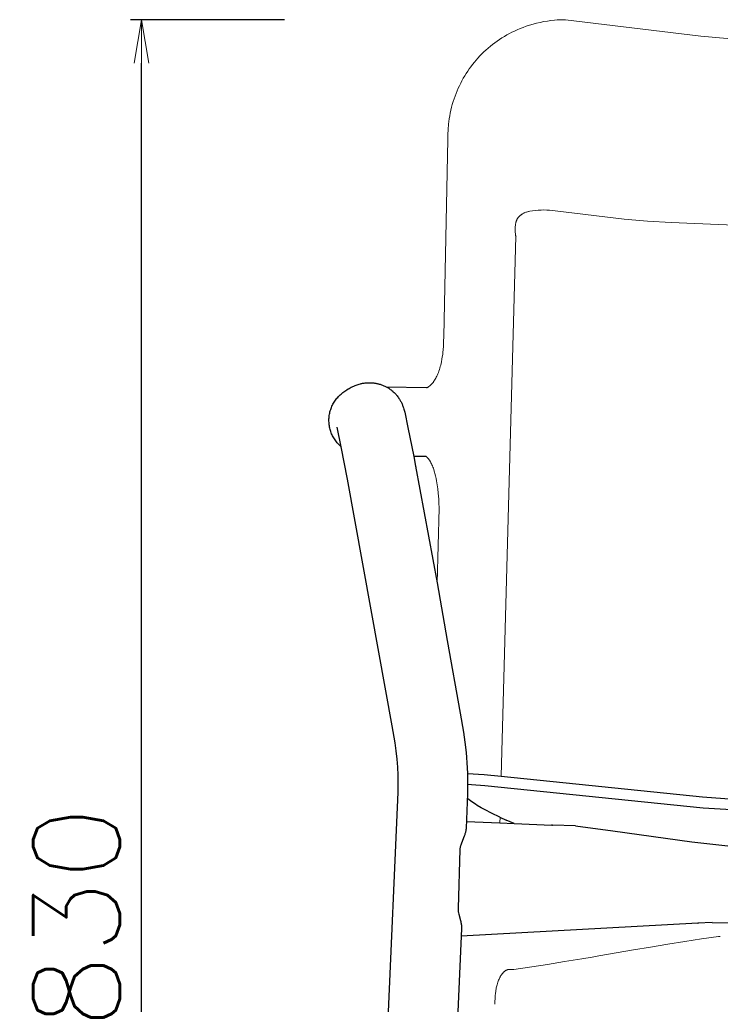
# Model space of a CAD drawing. Extents: x 27232 to 28850, y 10470 to 12144.
# Tile 2 of 7: x 27232 to 27555, y 10952 to 11407. Entities that reach past the tile are written whole.
import ezdxf

# ---------------------------------------------------------------- set-up
doc = ezdxf.new("R2010")
doc.units = 0
doc.header["$LTSCALE"] = 0.5
doc.layers.get('0').update_dxf_attribs({"linetype": 'CONTINUOUS'})
doc.layers.get('DEFPOINTS').update_dxf_attribs({"linetype": 'CONTINUOUS'})
doc.layers.add('04-寸法', color=4, linetype='CONTINUOUS', lineweight=9)
doc.layers.add('2D$Visibile$Curve', color=7, linetype='CONTINUOUS', lineweight=25, true_color=0x000000)
doc.layers.add('2D$Visibile$Tangenti', color=252, linetype='CONTINUOUS', lineweight=20, true_color=0x696969)
doc.styles.get("Standard").update_dxf_attribs({"font": 'txt.shx', "bigfont": 'bigfont.shx'})
doc.dimstyles.new('1-10', dxfattribs={"dimtxt": 40, "dimasz": 20, "dimexe": 5, "dimexo": 50, "dimgap": 10, "dimtad": 1, "dimdec": 0, "dimzin": 9, "dimdsep": 46, "dimtxsty": 'Standard', "dimblk1": 'OPEN', "dimblk2": 'OPEN', "dimsah": 1, "dimcen": 0, "dimclrt": 7, "dimadec": 0, "dimazin": 0, "dimtfac": 0.5, "dimtdec": 0, "dimtofl": 0, "dimtmove": 0, "dimatfit": 3, "dimldrblk": 'OPEN', "dimfxl": 1, "dimtolj": 1, "dimtzin": 9, "dimarcsym": 0})

# ---------------------------------------------------------------- blocks, each defined once
blk = doc.blocks.new('_OPEN')
at = {"color": 0, "linetype": 'ByBlock'}
for p, q in [((-1, 0.167), (0, 0)), ((0, 0), (-1, -0.167)), ((0, 0), (-1, 0))]:
    blk.add_line(p, q, dxfattribs=at)
blk = doc.blocks.new('*D359')
at = {"layer": '04-寸法', "color": 0, "lineweight": -2, "transparency": 16777216}
for p, q in [((27354.1, 11406.89), (27282.96, 11406.89)), ((27287.96, 10597.09), (27287.96, 11386.89)), ((27335.62, 10577.09), (27282.96, 10577.09))]:
    blk.add_line(p, q, dxfattribs=at)
at = {"layer": 'DEFPOINTS', "color": 0, "transparency": 16777216}
for p in [(27287.96, 11406.89), (27404.1, 11406.89), (27385.62, 10577.09)]:
    blk.add_point(p, dxfattribs=at)
at = {"layer": '04-寸法', "color": 0, "lineweight": -2, "transparency": 16777216, "xscale": 20, "yscale": 20, "zscale": 20}
for p, rotation in [((27287.96, 11406.89), 90), ((27287.96, 10577.09), 270)]:
    blk.add_blockref('_OPEN', p, dxfattribs=dict(at, rotation=rotation))
at = {"layer": '04-寸法', "color": 7, "transparency": 16777216, "insert": (27257.96, 10991.99), "char_height": 40, "attachment_point": 5, "rotation": 90}
blk.add_mtext('\\A1;830', dxfattribs=at)

msp = doc.modelspace()

# ---------------------------------------------------------------- linework, layer by layer
at = {"layer": '2D$Visibile$Curve', "color": 0}
for p, q in [((27460.82, 11307.17), (27460.83, 11306.89)), ((27387.11, 11238.03), (27387.54, 11238.18)), ((27387.54, 11238.18), (27388.02, 11238.34)), ((27388.02, 11238.34), (27388.56, 11238.5)), ((27388.56, 11238.5), (27389.11, 11238.65)), ((27389.11, 11238.65), (27389.41, 11238.72)), ((27389.41, 11238.72), (27389.74, 11238.79)), ((27389.74, 11238.79), (27390.08, 11238.86)), ((27390.08, 11238.86), (27390.44, 11238.92)), ((27390.44, 11238.92), (27390.82, 11238.98)), ((27390.82, 11238.98), (27391.23, 11239.03)), ((27391.23, 11239.03), (27391.68, 11239.08)), ((27391.68, 11239.08), (27392.2, 11239.12)), ((27392.2, 11239.12), (27392.76, 11239.14)), ((27392.76, 11239.14), (27393.06, 11239.15)), ((27393.06, 11239.15), (27393.37, 11239.15)), ((27393.37, 11239.15), (27393.82, 11239.14)), ((27393.82, 11239.14), (27394.28, 11239.12)), ((27394.28, 11239.12), (27394.76, 11239.08)), ((27394.76, 11239.08), (27395.26, 11239.03)), ((27395.26, 11239.03), (27395.54, 11238.99)), ((27395.54, 11238.99), (27395.84, 11238.94)), ((27395.84, 11238.94), (27396.15, 11238.89)), ((27396.15, 11238.89), (27396.47, 11238.83)), ((27396.47, 11238.83), (27396.8, 11238.76)), ((27396.8, 11238.76), (27397.14, 11238.68)), ((27397.14, 11238.68), (27397.49, 11238.6)), ((27397.49, 11238.6), (27397.84, 11238.5)), ((27397.84, 11238.5), (27398.18, 11238.4)), ((27398.18, 11238.4), (27398.52, 11238.29)), ((27398.52, 11238.29), (27398.88, 11238.16)), ((27379.77, 11233.54), (27380.18, 11233.91)), ((27380.18, 11233.91), (27380.6, 11234.26)), ((27380.6, 11234.26), (27381.04, 11234.59)), ((27381.04, 11234.59), (27381.48, 11234.91)), ((27381.48, 11234.91), (27381.94, 11235.21)), ((27381.94, 11235.21), (27382.37, 11235.51)), ((27382.37, 11235.51), (27382.82, 11235.82)), ((27382.82, 11235.82), (27383.52, 11236.26)), ((27383.52, 11236.26), (27383.91, 11236.5)), ((27383.91, 11236.5), (27384.34, 11236.74)), ((27384.34, 11236.74), (27384.81, 11237)), ((27384.81, 11237), (27385.36, 11237.28)), ((27385.36, 11237.28), (27385.67, 11237.42)), ((27385.67, 11237.42), (27386, 11237.57)), ((27386, 11237.57), (27386.35, 11237.72)), ((27386.35, 11237.72), (27386.72, 11237.88)), ((27386.72, 11237.88), (27387.11, 11238.03)), ((27398.88, 11238.16), (27399.24, 11238.03)), ((27399.24, 11238.03), (27399.61, 11237.88)), ((27399.61, 11237.88), (27399.99, 11237.71)), ((27399.99, 11237.71), (27400.37, 11237.54)), ((27400.37, 11237.54), (27400.75, 11237.35)), ((27400.75, 11237.35), (27400.99, 11237.23)), ((27400.99, 11237.23), (27401.28, 11237.07)), ((27400.99, 11237.23), (27419.61, 11236.98)), ((27401.28, 11237.07), (27401.57, 11236.91)), ((27401.57, 11236.91), (27401.86, 11236.73)), ((27401.86, 11236.73), (27402.16, 11236.55)), ((27402.16, 11236.55), (27402.53, 11236.3)), ((27402.53, 11236.3), (27402.9, 11236.04)), ((27402.9, 11236.04), (27403.26, 11235.78)), ((27403.26, 11235.78), (27403.62, 11235.5)), ((27403.62, 11235.5), (27404.01, 11235.17)), ((27404.01, 11235.17), (27404.22, 11234.98)), ((27404.22, 11234.98), (27404.62, 11234.62)), ((27404.62, 11234.62), (27405.01, 11234.23)), ((27405.01, 11234.23), (27405.3, 11233.93)), ((27405.3, 11233.93), (27405.57, 11233.63)), ((27405.57, 11233.63), (27405.84, 11233.32)), ((27419.61, 11236.98), (27419.73, 11236.97)), ((27419.73, 11236.97), (27419.84, 11236.97)), ((27419.84, 11236.97), (27419.96, 11236.96)), ((27419.89, 11236.97), (27420.56, 11237.27)), ((27376.18, 11228.74), (27376.43, 11229.23)), ((27376.43, 11229.23), (27376.69, 11229.71)), ((27376.69, 11229.71), (27376.98, 11230.18)), ((27376.98, 11230.18), (27377.27, 11230.64)), ((27377.27, 11230.64), (27377.59, 11231.09)), ((27377.59, 11231.09), (27377.91, 11231.53)), ((27377.91, 11231.53), (27378.26, 11231.96)), ((27378.26, 11231.96), (27378.61, 11232.37)), ((27378.61, 11232.37), (27378.99, 11232.78)), ((27378.99, 11232.78), (27379.37, 11233.17)), ((27379.37, 11233.17), (27379.77, 11233.54)), ((27405.84, 11233.32), (27406.1, 11233.01)), ((27406.1, 11233.01), (27406.37, 11232.67)), ((27406.37, 11232.67), (27406.64, 11232.3)), ((27406.64, 11232.3), (27406.92, 11231.9)), ((27406.92, 11231.9), (27407.18, 11231.49)), ((27407.18, 11231.49), (27407.35, 11231.22)), ((27407.35, 11231.22), (27407.53, 11230.92)), ((27407.53, 11230.92), (27407.69, 11230.63)), ((27407.69, 11230.63), (27407.87, 11230.29)), ((27407.87, 11230.29), (27408.04, 11229.95)), ((27408.04, 11229.95), (27408.2, 11229.62)), ((27408.2, 11229.62), (27408.35, 11229.29)), ((27408.35, 11229.29), (27408.49, 11228.96)), ((27374.73, 11224.04), (27374.82, 11224.58)), ((27374.82, 11224.58), (27374.93, 11225.12)), ((27374.93, 11225.12), (27375.05, 11225.65)), ((27375.05, 11225.65), (27375.2, 11226.18)), ((27375.2, 11226.18), (27375.36, 11226.71)), ((27375.36, 11226.71), (27375.54, 11227.22)), ((27375.54, 11227.22), (27375.73, 11227.74)), ((27375.73, 11227.74), (27375.95, 11228.24)), ((27375.95, 11228.24), (27376.18, 11228.74)), ((27408.49, 11228.96), (27408.62, 11228.63)), ((27408.62, 11228.63), (27408.75, 11228.3)), ((27408.75, 11228.3), (27408.9, 11227.85)), ((27408.9, 11227.85), (27409.03, 11227.45)), ((27409.03, 11227.45), (27409.18, 11226.91)), ((27409.18, 11226.91), (27409.55, 11225.46)), ((27409.55, 11225.46), (27411.08, 11218.48)), ((27374.56, 11221.85), (27374.58, 11222.4)), ((27374.57, 11221.31), (27374.56, 11221.85)), ((27374.59, 11220.77), (27374.57, 11221.31)), ((27374.58, 11222.4), (27374.61, 11222.95)), ((27374.63, 11220.23), (27374.59, 11220.77)), ((27374.61, 11222.95), (27374.66, 11223.49)), ((27374.69, 11219.69), (27374.63, 11220.23)), ((27374.66, 11223.49), (27374.73, 11224.04)), ((27374.77, 11219.16), (27374.69, 11219.69)), ((27374.87, 11218.62), (27374.77, 11219.16)), ((27374.98, 11218.09), (27374.87, 11218.62)), ((27375.11, 11217.57), (27374.98, 11218.09)), ((27375.26, 11217.05), (27375.11, 11217.57)), ((27375.43, 11216.53), (27375.26, 11217.05)), ((27375.61, 11216.02), (27375.43, 11216.53)), ((27375.81, 11215.52), (27375.61, 11216.02)), ((27376.03, 11215.02), (27375.81, 11215.52)), ((27380.27, 11209.47), (27378.3, 11218.53)), ((27411.08, 11218.48), (27413.76, 11205.01)), ((27376.27, 11214.53), (27376.03, 11215.02)), ((27376.52, 11214.05), (27376.27, 11214.53)), ((27376.79, 11213.58), (27376.52, 11214.05)), ((27377.07, 11213.12), (27376.79, 11213.58)), ((27377.37, 11212.67), (27377.07, 11213.12)), ((27377.68, 11212.23), (27377.37, 11212.67)), ((27378.01, 11211.8), (27377.68, 11212.23)), ((27378.35, 11211.38), (27378.01, 11211.8)), ((27378.71, 11210.97), (27378.35, 11211.38)), ((27379.08, 11210.57), (27378.71, 11210.97)), ((27379.46, 11210.19), (27379.08, 11210.57)), ((27379.86, 11209.82), (27379.46, 11210.19)), ((27380.27, 11209.47), (27379.86, 11209.82)), ((27383.19, 11194.53), (27380.27, 11209.47)), ((27413.76, 11205.01), (27414.62, 11200.53)), ((27418.78, 11204.98), (27413.76, 11205.01)), ((27419.51, 11204.97), (27418.78, 11204.98)), ((27414.62, 11200.53), (27424.5, 11146.6)), ((27414.62, 11200.53), (27414.66, 11200.28)), ((27414.66, 11200.28), (27414.7, 11200.03)), ((27414.7, 11200.03), (27414.73, 11199.78)), ((27397.6, 11114.57), (27383.19, 11194.53)), ((27424.5, 11146.6), (27429.15, 11119.94)), ((27429.15, 11119.94), (27435.21, 11086.41)), ((27403.75, 11080.59), (27397.6, 11114.57)), ((27435.21, 11086.41), (27436.73, 11077.54)), ((27405.11, 11072.67), (27403.75, 11080.59)), ((27436.73, 11077.54), (27437.39, 11072.9)), ((27405.64, 11068.89), (27405.11, 11072.67)), ((27437.39, 11072.9), (27437.92, 11068.24)), ((27406.08, 11065.11), (27405.64, 11068.89)), ((27437.92, 11068.24), (27438.14, 11065.83)), ((27438.14, 11065.83), (27438.31, 11063.41)), ((27406.24, 11063.26), (27406.08, 11065.11)), ((27406.37, 11061.43), (27406.24, 11063.26)), ((27406.54, 11057.68), (27406.37, 11061.43)), ((27438.31, 11063.41), (27438.53, 11058.62)), ((27406.6, 11053.79), (27406.54, 11057.68)), ((27438.53, 11058.62), (27438.6, 11053.95)), ((27438.53, 11058.5), (27446.33, 11057.97)), ((27446.33, 11057.97), (27454.1, 11057.21)), ((27454.1, 11057.21), (27547.15, 11047.69)), ((27406.57, 11049.9), (27406.6, 11053.79)), ((27438.6, 11053.95), (27438.56, 11049.28)), ((27438.6, 11053.5), (27440.39, 11053.41)), ((27440.39, 11053.41), (27446.51, 11052.95)), ((27446.51, 11052.95), (27547.46, 11042.67)), ((27385.62, 10577.09), (27406.57, 11049.9)), ((27438.56, 11049.28), (27437.91, 11033.15)), ((27547.15, 11047.69), (27571.64, 11045.95)), ((27439.27, 11046.28), (27438.5, 11046.87)), ((27439.94, 11045.78), (27439.27, 11046.28)), ((27441.02, 11045.04), (27439.94, 11045.78)), ((27442.19, 11044.28), (27441.02, 11045.04)), ((27443.06, 11043.74), (27442.19, 11044.28)), ((27444.86, 11042.68), (27443.06, 11043.74)), ((27446.71, 11041.66), (27444.86, 11042.68)), ((27547.46, 11042.67), (27588.74, 11040.01)), ((27449.63, 11040.16), (27446.71, 11041.66)), ((27453.56, 11038.29), (27449.63, 11040.16)), ((27453.58, 11038.28), (27453.56, 11038.29)), ((27453.58, 11038.28), (27456.47, 11036.97)), ((27438.06, 11036.29), (27453.52, 11035.62)), ((27453.52, 11035.62), (27460.1, 11035.33)), ((27460.1, 11035.33), (27456.47, 11036.97)), ((27460.1, 11035.33), (27477.54, 11034.62)), ((27477.54, 11034.62), (27477.44, 11034.62)), ((27477.63, 11034.61), (27477.54, 11034.62)), ((27477.64, 11034.61), (27477.87, 11034.6)), ((27488.47, 11034.21), (27477.87, 11034.6)), ((27488.47, 11034.21), (27505.64, 11031.97)), ((27437.02, 11029.45), (27435.77, 11026.23)), ((27437.27, 11030.16), (27437.02, 11029.45)), ((27437.38, 11030.52), (27437.27, 11030.16)), ((27437.48, 11030.86), (27437.38, 11030.52)), ((27437.58, 11031.2), (27437.48, 11030.86)), ((27437.66, 11031.52), (27437.58, 11031.2)), ((27437.73, 11031.85), (27437.66, 11031.52)), ((27437.79, 11032.16), (27437.73, 11031.85)), ((27437.84, 11032.46), (27437.79, 11032.16)), ((27437.86, 11032.61), (27437.84, 11032.46)), ((27437.88, 11032.76), (27437.86, 11032.61)), ((27437.9, 11032.96), (27437.88, 11032.76)), ((27437.91, 11033.15), (27437.9, 11032.96)), ((27505.64, 11031.97), (27542.24, 11026.83)), ((27435.19, 11024.33), (27435.14, 11024.08)), ((27435.25, 11024.59), (27435.19, 11024.33)), ((27435.31, 11024.83), (27435.25, 11024.59)), ((27435.38, 11025.08), (27435.31, 11024.83)), ((27435.46, 11025.31), (27435.38, 11025.08)), ((27435.61, 11025.78), (27435.46, 11025.31)), ((27435.77, 11026.23), (27435.61, 11025.78)), ((27542.24, 11026.83), (27578.97, 11022.73)), ((27435.02, 11023.28), (27434.2, 10996.29)), ((27435.05, 11023.55), (27435.02, 11023.28)), ((27435.09, 11023.82), (27435.05, 11023.55)), ((27435.14, 11024.08), (27435.09, 11023.82)), ((27434.24, 10997.26), (27434.24, 10997.26)), ((27434.2, 10996.29), (27434.2, 10996.07)), ((27434.2, 10996.07), (27434.2, 10995.85)), ((27434.2, 10995.85), (27434.21, 10995.64)), ((27434.21, 10995.64), (27434.22, 10995.42)), ((27434.22, 10995.42), (27434.24, 10995.21)), ((27434.24, 10995.21), (27434.27, 10995)), ((27434.27, 10995), (27434.3, 10994.79)), ((27434.3, 10994.79), (27434.33, 10994.58)), ((27434.33, 10994.58), (27434.38, 10994.29)), ((27434.38, 10994.29), (27434.44, 10994)), ((27434.44, 10994), (27434.56, 10993.45)), ((27434.56, 10993.45), (27435.35, 10990.5)), ((27435.35, 10990.5), (27435.45, 10990.06)), ((27435.45, 10990.06), (27435.55, 10989.62)), ((27435.55, 10989.62), (27435.64, 10989.2)), ((27435.64, 10989.2), (27435.71, 10988.78)), ((27544.94, 10989.26), (27435.69, 10983.35)), ((27435.71, 10988.78), (27435.77, 10988.37)), ((27435.77, 10988.37), (27435.81, 10987.98)), ((27435.81, 10987.98), (27435.83, 10987.78)), ((27544.95, 10989.26), (27544.94, 10989.26)), ((27551.52, 10989.58), (27544.95, 10989.26)), ((27551.52, 10989.58), (27576.33, 10989.46)), ((27435.84, 10986.77), (27417.65, 10577.09)), ((27435.83, 10987.78), (27435.84, 10987.59)), ((27435.84, 10987.59), (27435.85, 10987.4)), ((27435.85, 10986.99), (27435.84, 10986.77)), ((27435.85, 10987.4), (27435.85, 10987.21)), ((27435.85, 10987.21), (27435.85, 10986.99)), ((27449.93, 10984.1), (27449.93, 10984.09))]:
    msp.add_line(p, q, dxfattribs=at)
at = {"layer": '2D$Visibile$Tangenti', "color": 0}
for p, q in [((27477.13, 11406.55), (27478.81, 11406.72)), ((27478.81, 11406.72), (27480.03, 11406.82)), ((27480.03, 11406.82), (27481.25, 11406.89)), ((27481.25, 11406.89), (27482.47, 11406.93)), ((27482.47, 11406.93), (27483.7, 11406.95)), ((27483.7, 11406.95), (27483.74, 11406.95)), ((27483.74, 11406.95), (27483.77, 11406.95)), ((27483.77, 11406.95), (27483.79, 11406.95)), ((27483.79, 11406.95), (27483.82, 11406.95)), ((27483.82, 11406.95), (27483.85, 11406.94)), ((27483.85, 11406.94), (27483.88, 11406.94)), ((27483.89, 11406.94), (27483.88, 11406.94)), ((27483.89, 11406.94), (27546.41, 11399.4)), ((27460.26, 11401.71), (27461.58, 11402.31)), ((27461.58, 11402.31), (27462.91, 11402.88)), ((27462.91, 11402.88), (27464.26, 11403.41)), ((27464.26, 11403.41), (27465.63, 11403.9)), ((27465.63, 11403.9), (27467.24, 11404.43)), ((27467.24, 11404.43), (27468.86, 11404.91)), ((27468.86, 11404.91), (27470.5, 11405.34)), ((27470.5, 11405.34), (27472.15, 11405.72)), ((27472.15, 11405.72), (27473.8, 11406.05)), ((27473.8, 11406.05), (27475.46, 11406.32)), ((27475.46, 11406.32), (27477.13, 11406.55)), ((27452.29, 11397.08), (27453.38, 11397.82)), ((27453.38, 11397.82), (27454.49, 11398.54)), ((27454.49, 11398.54), (27455.62, 11399.23)), ((27455.62, 11399.23), (27456.76, 11399.89)), ((27456.76, 11399.89), (27457.91, 11400.53)), ((27457.91, 11400.53), (27459.07, 11401.13)), ((27459.07, 11401.13), (27460.26, 11401.71)), ((27546.41, 11399.4), (27567.85, 11397.47)), ((27446.15, 11392.04), (27447.1, 11392.94)), ((27447.1, 11392.94), (27448.1, 11393.82)), ((27448.1, 11393.82), (27449.12, 11394.67)), ((27449.12, 11394.67), (27450.15, 11395.5)), ((27450.15, 11395.5), (27451.21, 11396.3)), ((27451.21, 11396.3), (27452.29, 11397.08)), ((27442.56, 11388.26), (27443.41, 11389.23)), ((27443.41, 11389.23), (27444.3, 11390.19)), ((27444.3, 11390.19), (27445.21, 11391.13)), ((27445.21, 11391.13), (27446.15, 11392.04)), ((27438.67, 11383.13), (27439.4, 11384.19)), ((27439.4, 11384.19), (27440.15, 11385.23)), ((27440.15, 11385.23), (27440.93, 11386.26)), ((27440.93, 11386.26), (27441.73, 11387.27)), ((27441.73, 11387.27), (27442.56, 11388.26)), ((27436.02, 11378.73), (27436.64, 11379.85)), ((27436.64, 11379.85), (27437.3, 11380.97)), ((27437.3, 11380.97), (27437.97, 11382.06)), ((27437.97, 11382.06), (27438.67, 11383.13)), ((27433.76, 11374.05), (27434.29, 11375.25)), ((27434.29, 11375.25), (27434.84, 11376.44)), ((27434.84, 11376.44), (27435.42, 11377.59)), ((27435.42, 11377.59), (27436.02, 11378.73)), ((27431.94, 11369.07), (27432.35, 11370.35)), ((27432.35, 11370.35), (27432.8, 11371.61)), ((27432.8, 11371.61), (27433.27, 11372.84)), ((27433.27, 11372.84), (27433.76, 11374.05)), ((27430.9, 11365.15), (27431.22, 11366.48)), ((27431.22, 11366.48), (27431.56, 11367.78)), ((27431.56, 11367.78), (27431.94, 11369.07)), ((27430.01, 11359.88), (27430.17, 11361.14)), ((27430.17, 11361.14), (27430.38, 11362.47)), ((27430.38, 11362.47), (27430.62, 11363.81)), ((27430.62, 11363.81), (27430.9, 11365.15)), ((27429.66, 11356.12), (27429.87, 11358.63)), ((27429.87, 11358.63), (27430.01, 11359.88)), ((27429.46, 11351.54), (27429.53, 11353.83)), ((27429.53, 11353.83), (27429.66, 11356.12)), ((27427.57, 11260.5), (27429.46, 11351.54)), ((27462.06, 11315.57), (27461.97, 11315.46)), ((27462.15, 11315.69), (27462.06, 11315.57)), ((27462.25, 11315.8), (27462.15, 11315.69)), ((27462.35, 11315.91), (27462.25, 11315.8)), ((27462.47, 11316.04), (27462.35, 11315.91)), ((27462.59, 11316.16), (27462.47, 11316.04)), ((27462.72, 11316.28), (27462.59, 11316.16)), ((27462.86, 11316.4), (27462.72, 11316.28)), ((27463, 11316.52), (27462.86, 11316.4)), ((27463.15, 11316.64), (27463, 11316.52)), ((27463.3, 11316.75), (27463.15, 11316.64)), ((27463.46, 11316.87), (27463.3, 11316.75)), ((27463.58, 11316.95), (27463.46, 11316.87)), ((27463.71, 11317.03), (27463.58, 11316.95)), ((27463.84, 11317.11), (27463.71, 11317.03)), ((27463.97, 11317.19), (27463.84, 11317.11)), ((27464.24, 11317.34), (27463.97, 11317.19)), ((27464.52, 11317.49), (27464.24, 11317.34)), ((27464.82, 11317.64), (27464.52, 11317.49)), ((27465.13, 11317.77), (27464.82, 11317.64)), ((27465.46, 11317.9), (27465.13, 11317.77)), ((27465.79, 11318.03), (27465.46, 11317.9)), ((27466.23, 11318.17), (27465.79, 11318.03)), ((27466.67, 11318.31), (27466.23, 11318.17)), ((27466.79, 11318.34), (27466.67, 11318.31)), ((27467.31, 11318.47), (27466.79, 11318.34)), ((27468.61, 11318.66), (27467.31, 11318.47)), ((27469.91, 11318.81), (27468.61, 11318.66)), ((27471.22, 11318.91), (27469.91, 11318.81)), ((27472.53, 11318.97), (27471.22, 11318.91)), ((27473.84, 11318.98), (27472.53, 11318.97)), ((27475.15, 11318.95), (27473.84, 11318.98)), ((27476.46, 11318.87), (27475.15, 11318.95)), ((27477.77, 11318.74), (27476.46, 11318.87)), ((27479.07, 11318.57), (27477.77, 11318.74)), ((27510.9, 11314.7), (27479.07, 11318.57)), ((27460.64, 11311.37), (27460.61, 11310.91)), ((27460.68, 11311.8), (27460.64, 11311.37)), ((27460.71, 11312.01), (27460.68, 11311.8)), ((27460.73, 11312.21), (27460.71, 11312.01)), ((27460.76, 11312.41), (27460.73, 11312.21)), ((27460.8, 11312.6), (27460.76, 11312.41)), ((27460.86, 11312.92), (27460.8, 11312.6)), ((27460.9, 11313.07), (27460.86, 11312.92)), ((27460.94, 11313.22), (27460.9, 11313.07)), ((27460.97, 11313.37), (27460.94, 11313.22)), ((27461.01, 11313.5), (27460.97, 11313.37)), ((27461.06, 11313.64), (27461.01, 11313.5)), ((27461.1, 11313.77), (27461.06, 11313.64)), ((27461.16, 11313.94), (27461.1, 11313.77)), ((27461.22, 11314.1), (27461.16, 11313.94)), ((27461.29, 11314.26), (27461.22, 11314.1)), ((27461.35, 11314.42), (27461.29, 11314.26)), ((27461.42, 11314.56), (27461.35, 11314.42)), ((27461.5, 11314.71), (27461.42, 11314.56)), ((27461.57, 11314.84), (27461.5, 11314.71)), ((27461.65, 11314.98), (27461.57, 11314.84)), ((27461.72, 11315.1), (27461.65, 11314.98)), ((27461.8, 11315.22), (27461.72, 11315.1)), ((27461.89, 11315.34), (27461.8, 11315.22)), ((27461.97, 11315.46), (27461.89, 11315.34)), ((27521.7, 11313.78), (27510.9, 11314.7)), ((27532.61, 11313.14), (27521.7, 11313.78)), ((27587.93, 11310.97), (27532.61, 11313.14)), ((27460.83, 11306.89), (27454.1, 11057.21)), ((27460.61, 11310.91), (27460.6, 11310.48)), ((27460.6, 11310.48), (27460.6, 11310.03)), ((27460.6, 11310.03), (27460.61, 11309.58)), ((27460.61, 11309.58), (27460.63, 11309.11)), ((27460.63, 11309.11), (27460.66, 11308.64)), ((27460.66, 11308.64), (27460.7, 11308.16)), ((27460.7, 11308.16), (27460.75, 11307.67)), ((27460.75, 11307.67), (27460.82, 11307.17)), ((27427.45, 11256.16), (27427.54, 11258.26)), ((27427.54, 11258.26), (27427.57, 11260.46)), ((27426.94, 11251.09), (27427.1, 11252.24)), ((27427.1, 11252.24), (27427.23, 11253.42)), ((27427.23, 11253.42), (27427.3, 11254.17)), ((27427.3, 11254.17), (27427.45, 11256.16)), ((27426.02, 11246.58), (27426.21, 11247.32)), ((27426.21, 11247.32), (27426.39, 11248.08)), ((27426.39, 11248.08), (27426.55, 11248.86)), ((27426.55, 11248.86), (27426.76, 11249.96)), ((27426.76, 11249.96), (27426.94, 11251.09)), ((27424.43, 11242.19), (27424.69, 11242.74)), ((27424.69, 11242.74), (27424.93, 11243.31)), ((27424.93, 11243.31), (27425.17, 11243.91)), ((27425.17, 11243.91), (27425.39, 11244.54)), ((27425.39, 11244.54), (27425.61, 11245.19)), ((27425.61, 11245.19), (27425.82, 11245.86)), ((27425.82, 11245.86), (27426.02, 11246.58)), ((27421.68, 11238.16), (27421.8, 11238.27)), ((27421.8, 11238.27), (27421.91, 11238.39)), ((27421.91, 11238.39), (27422.14, 11238.63)), ((27422.14, 11238.63), (27422.27, 11238.78)), ((27422.27, 11238.78), (27422.4, 11238.93)), ((27422.4, 11238.93), (27422.53, 11239.1)), ((27422.53, 11239.1), (27422.67, 11239.26)), ((27422.67, 11239.26), (27422.8, 11239.44)), ((27422.8, 11239.44), (27422.93, 11239.62)), ((27422.93, 11239.62), (27423.2, 11240.01)), ((27423.2, 11240.01), (27423.37, 11240.27)), ((27423.37, 11240.27), (27423.64, 11240.7)), ((27423.64, 11240.7), (27423.91, 11241.16)), ((27423.91, 11241.16), (27424.17, 11241.66)), ((27424.17, 11241.66), (27424.43, 11242.19)), ((27420.56, 11237.27), (27420.64, 11237.32)), ((27420.64, 11237.32), (27420.72, 11237.37)), ((27420.72, 11237.37), (27420.8, 11237.43)), ((27420.8, 11237.43), (27420.89, 11237.49)), ((27420.89, 11237.49), (27420.98, 11237.56)), ((27420.98, 11237.56), (27421.07, 11237.63)), ((27421.07, 11237.63), (27421.16, 11237.7)), ((27421.16, 11237.7), (27421.26, 11237.78)), ((27421.26, 11237.78), (27421.36, 11237.87)), ((27421.36, 11237.87), (27421.47, 11237.96)), ((27421.47, 11237.96), (27421.58, 11238.06)), ((27421.58, 11238.06), (27421.68, 11238.16)), ((27419.56, 11204.94), (27419.51, 11204.97)), ((27419.61, 11204.91), (27419.56, 11204.94)), ((27419.66, 11204.87), (27419.61, 11204.91)), ((27419.72, 11204.82), (27419.66, 11204.87)), ((27419.78, 11204.77), (27419.72, 11204.82)), ((27419.84, 11204.71), (27419.78, 11204.77)), ((27419.92, 11204.65), (27419.84, 11204.71)), ((27419.99, 11204.57), (27419.92, 11204.65)), ((27420.12, 11204.44), (27419.99, 11204.57)), ((27420.27, 11204.29), (27420.12, 11204.44)), ((27420.42, 11204.11), (27420.27, 11204.29)), ((27420.58, 11203.91), (27420.42, 11204.11)), ((27420.68, 11203.78), (27420.58, 11203.91)), ((27420.78, 11203.64), (27420.68, 11203.78)), ((27420.89, 11203.49), (27420.78, 11203.64)), ((27421, 11203.33), (27420.89, 11203.49)), ((27421.12, 11203.14), (27421, 11203.33)), ((27421.23, 11202.96), (27421.12, 11203.14)), ((27421.46, 11202.58), (27421.23, 11202.96)), ((27421.69, 11202.16), (27421.46, 11202.58)), ((27421.92, 11201.71), (27421.69, 11202.16)), ((27422.15, 11201.2), (27421.92, 11201.71)), ((27422.38, 11200.68), (27422.15, 11201.2)), ((27422.6, 11200.13), (27422.38, 11200.68)), ((27422.81, 11199.57), (27422.6, 11200.13)), ((27423.02, 11198.94), (27422.81, 11199.57)), ((27423.23, 11198.3), (27423.02, 11198.94)), ((27423.39, 11197.75), (27423.23, 11198.3)), ((27423.54, 11197.19), (27423.39, 11197.75)), ((27423.83, 11196.05), (27423.54, 11197.19)), ((27424.09, 11194.9), (27423.83, 11196.05)), ((27424.31, 11193.74), (27424.09, 11194.9)), ((27424.6, 11191.97), (27424.31, 11193.74)), ((27424.86, 11190.07), (27424.6, 11191.97)), ((27425.07, 11188.03), (27424.86, 11190.07)), ((27425.27, 11185.28), (27425.07, 11188.03)), ((27425.35, 11183.56), (27425.27, 11185.28)), ((27425.43, 11181.13), (27425.35, 11183.56)), ((27424.5, 11146.6), (27425.43, 11181.13)), ((27453.6, 11038.27), (27453.52, 11035.62)), ((27544.95, 10989.27), (27545.12, 10988.96)), ((27531.07, 10979.59), (27523.15, 10978.27)), ((27538.94, 10980.84), (27531.07, 10979.59)), ((27538.96, 10980.84), (27538.94, 10980.84)), ((27546.71, 10982.02), (27538.96, 10980.84)), ((27554.46, 10983.12), (27546.71, 10982.02)), ((27554.46, 10983.12), (27555.35, 10983.15)), ((27499.29, 10974.18), (27496.2, 10973.65)), ((27507.24, 10975.55), (27499.29, 10974.18)), ((27515.2, 10976.92), (27507.24, 10975.55)), ((27523.15, 10978.27), (27515.2, 10976.92)), ((27475.48, 10970.22), (27459.95, 10967.92)), ((27483.41, 10971.5), (27475.48, 10970.22)), ((27491.35, 10972.83), (27483.41, 10971.5)), ((27496.2, 10973.65), (27491.35, 10972.83)), ((27454.17, 10965.3), (27454.01, 10965.07)), ((27454.27, 10965.45), (27454.17, 10965.3)), ((27454.37, 10965.6), (27454.27, 10965.45)), ((27454.48, 10965.74), (27454.37, 10965.6)), ((27454.58, 10965.87), (27454.48, 10965.74)), ((27454.72, 10966.04), (27454.58, 10965.87)), ((27454.85, 10966.2), (27454.72, 10966.04)), ((27454.98, 10966.35), (27454.85, 10966.2)), ((27455.12, 10966.49), (27454.98, 10966.35)), ((27455.25, 10966.62), (27455.12, 10966.49)), ((27455.37, 10966.74), (27455.25, 10966.62)), ((27455.5, 10966.85), (27455.37, 10966.74)), ((27455.62, 10966.96), (27455.5, 10966.85)), ((27455.73, 10967.05), (27455.62, 10966.96)), ((27455.84, 10967.13), (27455.73, 10967.05)), ((27455.94, 10967.21), (27455.84, 10967.13)), ((27456.04, 10967.28), (27455.94, 10967.21)), ((27456.16, 10967.36), (27456.04, 10967.28)), ((27456.24, 10967.41), (27456.16, 10967.36)), ((27456.32, 10967.45), (27456.24, 10967.41)), ((27456.39, 10967.49), (27456.32, 10967.45)), ((27456.46, 10967.53), (27456.39, 10967.49)), ((27456.53, 10967.57), (27456.46, 10967.53)), ((27456.6, 10967.6), (27456.53, 10967.57)), ((27456.67, 10967.63), (27456.6, 10967.6)), ((27456.73, 10967.66), (27456.67, 10967.63)), ((27456.79, 10967.68), (27456.73, 10967.66)), ((27456.85, 10967.71), (27456.79, 10967.68)), ((27456.9, 10967.73), (27456.85, 10967.71)), ((27456.96, 10967.74), (27456.9, 10967.73)), ((27457.01, 10967.76), (27456.96, 10967.74)), ((27457.06, 10967.78), (27457.01, 10967.76)), ((27457.11, 10967.79), (27457.06, 10967.78)), ((27457.15, 10967.8), (27457.11, 10967.79)), ((27457.2, 10967.81), (27457.15, 10967.8)), ((27457.24, 10967.82), (27457.2, 10967.81)), ((27457.28, 10967.83), (27457.24, 10967.82)), ((27457.33, 10967.84), (27457.28, 10967.83)), ((27457.38, 10967.84), (27457.33, 10967.84)), ((27457.43, 10967.85), (27457.38, 10967.84)), ((27457.48, 10967.86), (27457.43, 10967.85)), ((27457.49, 10967.86), (27457.48, 10967.86)), ((27457.5, 10967.86), (27457.49, 10967.86)), ((27457.5, 10967.86), (27457.5, 10967.86)), ((27457.56, 10967.86), (27457.5, 10967.86)), ((27457.97, 10967.85), (27457.56, 10967.86)), ((27458.39, 10967.83), (27457.97, 10967.85)), ((27458.58, 10967.83), (27458.35, 10967.84)), ((27458.81, 10967.82), (27458.58, 10967.83)), ((27459.04, 10967.83), (27458.81, 10967.82)), ((27459.27, 10967.84), (27459.04, 10967.83)), ((27459.5, 10967.86), (27459.27, 10967.84)), ((27459.73, 10967.88), (27459.5, 10967.86)), ((27459.95, 10967.92), (27459.73, 10967.88)), ((27452.21, 10960.75), (27452.09, 10960.29)), ((27452.39, 10961.38), (27452.21, 10960.75)), ((27452.58, 10961.98), (27452.39, 10961.38)), ((27452.76, 10962.49), (27452.58, 10961.98)), ((27452.94, 10962.97), (27452.76, 10962.49)), ((27453.14, 10963.43), (27452.94, 10962.97)), ((27453.34, 10963.86), (27453.14, 10963.43)), ((27453.47, 10964.12), (27453.34, 10963.86)), ((27453.6, 10964.36), (27453.47, 10964.12)), ((27453.73, 10964.59), (27453.6, 10964.36)), ((27453.86, 10964.82), (27453.73, 10964.59)), ((27454.01, 10965.07), (27453.86, 10964.82)), ((27451.49, 10956.82), (27451.4, 10955.89)), ((27451.63, 10957.85), (27451.49, 10956.82)), ((27451.7, 10958.36), (27451.63, 10957.85)), ((27451.79, 10958.85), (27451.7, 10958.36)), ((27451.88, 10959.34), (27451.79, 10958.85)), ((27451.98, 10959.82), (27451.88, 10959.34)), ((27452.09, 10960.29), (27451.98, 10959.82)), ((27451.3, 10954.15), (27451.27, 10953.37)), ((27451.27, 10953.37), (27451.27, 10951.78)), ((27451.34, 10954.93), (27451.3, 10954.15)), ((27451.4, 10955.89), (27451.34, 10954.93))]:
    msp.add_line(p, q, dxfattribs=at)

# ---------------------------------------------------------------- dimensions: what is measured, and where the dimension line sits
at = {"layer": '04-寸法', "color": 0}
dim = msp.add_linear_dim(base=(27287.96, 11406.89), p1=(27385.62, 10577.09), p2=(27404.1, 11406.89), angle=90, dimstyle='1-10', dxfattribs=at)
dim.commit()
dim.dimension.update_dxf_attribs({"geometry": '*D359', "text_midpoint": (27257.96, 10991.99)})

doc.saveas('drawing.dxf')
